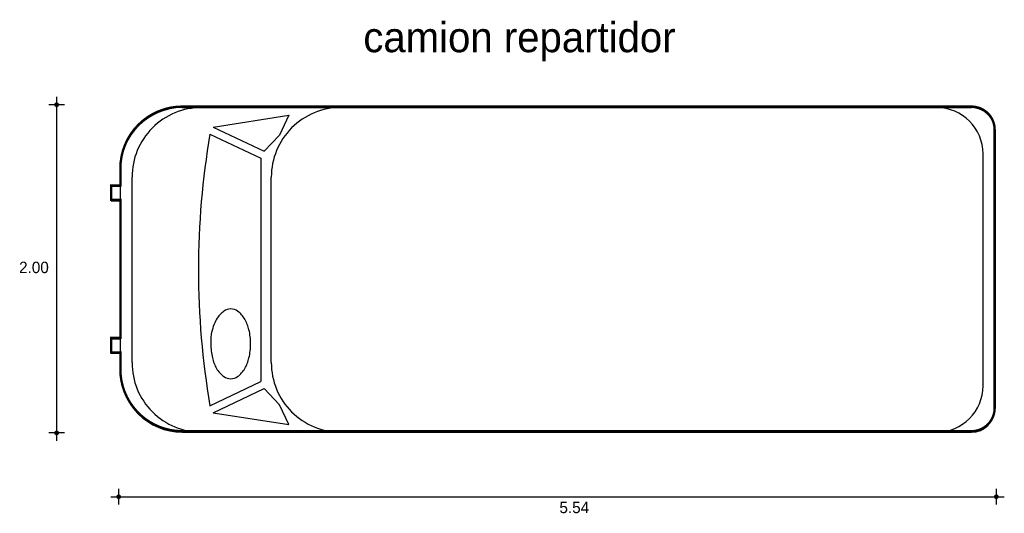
# Model space of a CAD drawing. Extents: x -2.48 to 3.73, y 6.98 to 10.1.
import ezdxf

# ---------------------------------------------------------------- set-up
doc = ezdxf.new("R2010")
doc.units = 0
doc.header["$MEASUREMENT"] = 0
for name, color, linetype in [('BORDE', 2, 'CONTINUOUS'), ('COTAS', 6, 'CONTINUOUS'), ('DIBUJO', 5, 'CONTINUOUS'), ('TEXTO', 4, 'CONTINUOUS')]:
    doc.layers.add(name, color=color, linetype=linetype)

msp = doc.modelspace()

# ---------------------------------------------------------------- linework, layer by layer
at = {"layer": 'BORDE', "const_width": 0.015}
msp.add_lwpolyline([(-1.8412, 7.8889), (-1.8412, 7.9962), (-1.8995, 7.9962), (-1.8995, 8.0879), (-1.8412, 8.0879), (-1.8412, 8.9579), (-1.8995, 8.9579), (-1.8995, 9.0496), (-1.8412, 9.0496), (-1.8412, 9.1569, -0.414195), (-1.4508, 9.547), (3.5233, 9.547, -0.414039), (3.6696, 9.4007), (3.6696, 7.6451, -0.414039), (3.5233, 7.4988), (-1.4511, 7.4988, -0.414214), (-1.8412, 7.8892)], format="xyb", dxfattribs=at)
at = {"layer": 'COTAS'}
for p, q in [((-2.1929, 9.5589), (-2.2929, 9.5589)), ((-2.2429, 9.6089), (-2.2429, 7.4378)), ((-2.1929, 7.4878), (-2.2929, 7.4878)), ((-1.9018, 7.0854), (3.7303, 7.0854)), ((-1.8518, 7.0354), (-1.8518, 7.1354)), ((3.6803, 7.0354), (3.6803, 7.1354))]:
    msp.add_line(p, q, dxfattribs=at)
at = {"layer": 'COTAS', "const_width": 0.015}
for points in [[(-2.2504, 9.5589, 1), (-2.2354, 9.5589, 1)], [(-2.2504, 7.4878, 1), (-2.2354, 7.4878, 1)], [(-1.8593, 7.0854, 1), (-1.8443, 7.0854, 1)], [(3.6728, 7.0854, 1), (3.6878, 7.0854, 1)]]:
    msp.add_lwpolyline(points, format="xyb", close=True, dxfattribs=at)
at = {"layer": 'DIBUJO', "linetype": 'Continuous'}
for p, q in [((-1.4509, 9.5408), (3.5235, 9.5408)), ((-1.2552, 9.4178), (-0.7785, 9.4929)), ((-0.7785, 9.4929), (-0.8378, 9.3674)), ((-1.2762, 9.3737), (-0.955, 9.221)), ((-1.2552, 9.4178), (-0.934, 9.2649)), ((3.6698, 7.639), (3.6698, 9.3945)), ((-0.8378, 9.3674), (-0.934, 9.2649)), ((3.5966, 7.7853), (3.5966, 9.2482)), ((-0.955, 9.221), (-0.955, 7.8125)), ((-1.841, 7.8827), (-1.841, 9.1508)), ((-1.7678, 7.9316), (-1.7678, 9.1019)), ((-0.89, 7.9316), (-0.89, 9.1019)), ((-1.8993, 9.0434), (-1.8993, 8.9518)), ((-1.841, 9.0434), (-1.8993, 9.0434)), ((-1.8993, 8.9518), (-1.841, 8.9518)), ((-1.8993, 7.99), (-1.8993, 8.0817)), ((-1.8993, 8.0817), (-1.841, 8.0817)), ((-1.841, 7.99), (-1.8993, 7.99)), ((-1.2762, 7.6598), (-0.955, 7.8125)), ((-1.2552, 7.6157), (-0.934, 7.7686)), ((-0.8378, 7.666), (-0.934, 7.7686)), ((-0.7785, 7.5406), (-0.8378, 7.666)), ((-1.2552, 7.6157), (-0.7785, 7.5406)), ((-1.4509, 7.4927), (3.5235, 7.4927))]:
    msp.add_line(p, q, dxfattribs=at)
for centre, radius, start, end in [((-1.4508, 9.1506), 0.3902, 90.02439, 179.97562), ((-1.3293, 9.1023), 0.4385, 89.95078, 180.04921), ((-0.4512, 9.1021), 0.4388, 89.98393, 180.01607), ((3.3039, 9.2481), 0.2927, 0.01709, 89.98292), ((3.5235, 9.3945), 0.1463, 0.01707, 89.98285), ((3.7017, 8.5167), 5.0512, 170.2323, 189.7677), ((-1.0965, 8.1274), 0.1586, 125.82567, 150.42509), ((-1.146, 8.1968), 0.0734, 89.76477, 126.16396), ((-1.1454, 8.1968), 0.0734, 53.83604, 90.23523), ((-1.1949, 8.1274), 0.1586, 29.57492, 54.17433), ((-0.9841, 8.0642), 0.2875, 150.52129, 166.66048), ((-1.2752, 8.0815), 0.2511, 13.11255, 29.65736), ((-0.9963, 8.0662), 0.2751, 166.48271, 183.37674), ((-1.3994, 8.0508), 0.379, 359.88309, 13.36865), ((-0.892, 8.0491), 0.379, 179.86124, 193.36845), ((-1.3994, 8.0491), 0.379, 346.63156, 0.13877), ((-1.0162, 8.0184), 0.2511, 193.11255, 209.65736), ((-1.2752, 8.0184), 0.2511, 330.34262, 346.88745), ((-1.4508, 7.8829), 0.3902, 180.02438, 269.97562), ((-1.3293, 7.9312), 0.4385, 179.95079, 270.04922), ((-1.0965, 7.9725), 0.1586, 209.57491, 234.17436), ((-1.1949, 7.9725), 0.1586, 305.82565, 330.42508), ((-0.4512, 7.9314), 0.4388, 179.98393, 270.01605), ((-1.146, 7.9031), 0.0734, 233.83606, 270.23523), ((-1.1454, 7.9031), 0.0734, 269.76477, 306.16394), ((3.3039, 7.7853), 0.2927, 270.01709, 359.98291), ((3.5235, 7.639), 0.1463, 270.01715, 359.98294)]:
    msp.add_arc(centre, radius, start, end, dxfattribs=at)

# ---------------------------------------------------------------- texts
at = {"layer": 'COTAS'}
for s, p in [('2.00', (-2.4796, 8.4964)), ('5.54', (0.9263, 6.9819))]:
    msp.add_text(s, height=0.072, dxfattribs=at).set_placement(p)
at = {"layer": 'TEXTO'}
msp.add_text('camion repartidor', height=0.189136, dxfattribs=at).set_placement((-0.3098, 9.8901))

doc.saveas('drawing.dxf')
